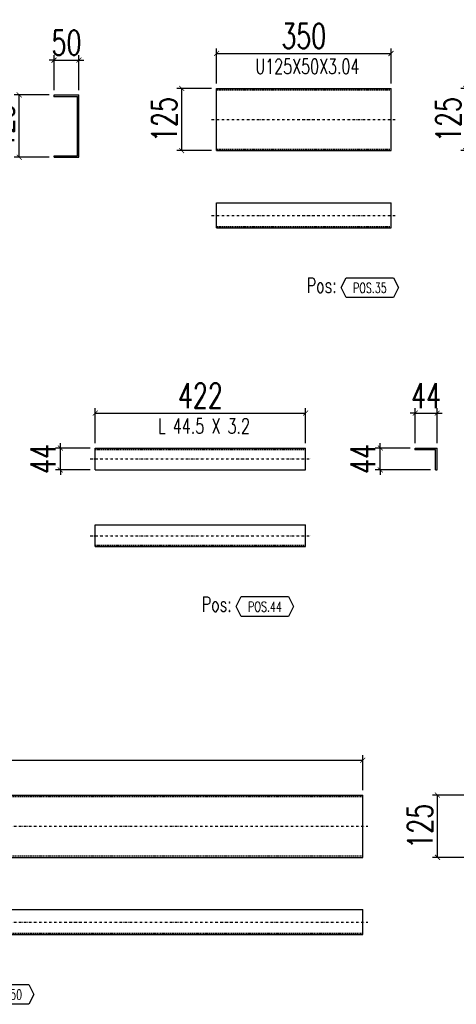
# Model space of a CAD drawing. Header units: feet. Extents: x -13577 to 173285, y -65833 to 34873.
# Tile 80 of 127: x 83723 to 84599, y -60792 to -58816. Entities that reach past the tile are written whole.
import ezdxf
from ezdxf.enums import TextEntityAlignment as Align

# ---------------------------------------------------------------- set-up
doc = ezdxf.new("R2010")
doc.units = ezdxf.units.FT
doc.header["$LTSCALE"] = 10
doc.header["$MEASUREMENT"] = 0
doc.linetypes.add('DASHDOT', pattern=[1, 0.5, -0.25, 0, -0.25])
doc.linetypes.add('HIDDEN', pattern=[0.375, 0.25, -0.125])
doc.layers.get('0').update_dxf_attribs({"linetype": 'CONTINUOUS'})
doc.layers.get('Defpoints').update_dxf_attribs({"linetype": 'CONTINUOUS'})
for name, color, linetype in [('A', 2, 'DASHDOT'), ('G', 3, 'CONTINUOUS'), ('POS_BOX', 6, 'CONTINUOUS'), ('POS_DES', 2, 'CONTINUOUS'), ('POS_MAT', 2, 'CONTINUOUS'), ('TR', 6, 'HIDDEN'), ('TXT1', 7, 'CONTINUOUS')]:
    doc.layers.add(name, color=color, linetype=linetype)
doc.styles.add('1', font='romans.shx', dxfattribs={"width": 0.7, "height": 50})
doc.styles.add('POS', font='ROMANS', dxfattribs={"width": 0.7})
doc.dimstyles.get("Standard").update_dxf_attribs({"dimtxt": 50, "dimasz": 1, "dimexe": 1, "dimexo": 1, "dimgap": 1, "dimtad": 1, "dimdec": 0, "dimdsep": 46, "dimtxsty": '1', "dimblk": 'ARCHTICK', "dimcen": 3, "dimclrd": 1, "dimclre": 1, "dimclrt": 3, "dimadec": 0, "dimazin": 0, "dimtfac": 1, "dimtdec": 0, "dimtix": 1, "dimtmove": 0, "dimatfit": 3, "dimfxl": 0, "dimtolj": 1, "dimarcsym": 0})

# ---------------------------------------------------------------- blocks, each defined once
blk = doc.blocks.new('_ArchTick')
at = {"color": 0, "linetype": 'ByBlock', "const_width": 0.15}
blk.add_lwpolyline([(-0.5, -0.5), (0.5, 0.5)], dxfattribs=at)
blk = doc.blocks.new('*D1187')
at = {"layer": 'Defpoints', "color": 0}
for p in [(83841.9, -58897.2), (83791.9, -58967.2), (83841.9, -58967.2)]:
    blk.add_point(p, dxfattribs=at)
at = {"layer": 'TXT1', "color": 1, "lineweight": -2, "transparency": 16777216}
for p, q in [((83791.9, -58897.2), (83781.9, -58897.2)), ((83791.9, -58957.2), (83791.9, -58887.2)), ((83791.9, -58897.2), (83841.9, -58897.2)), ((83841.9, -58957.2), (83841.9, -58887.2)), ((83841.9, -58897.2), (83851.9, -58897.2))]:
    blk.add_line(p, q, dxfattribs=at)
at = {"layer": 'TXT1', "color": 1, "lineweight": -2, "transparency": 16777216, "xscale": 10, "yscale": 10, "zscale": 10}
blk.add_blockref('_ArchTick', (83791.9, -58897.2), dxfattribs=at)
at = {"layer": 'TXT1', "color": 1, "lineweight": -2, "transparency": 16777216, "xscale": 10, "yscale": 10, "zscale": 10, "rotation": 180}
blk.add_blockref('_ArchTick', (83841.9, -58897.2), dxfattribs=at)
at = {"layer": 'TXT1', "color": 3, "transparency": 16777216, "insert": (83816.9, -58862.2), "char_height": 50, "attachment_point": 5, "style": '1'}
blk.add_mtext('\\A1;50', dxfattribs=at)
blk = doc.blocks.new('*D1188')
at = {"layer": 'Defpoints', "color": 0}
for p in [(83721.9, -58967.2), (83791.9, -58967.2), (83791.9, -59092.2)]:
    blk.add_point(p, dxfattribs=at)
at = {"layer": 'TXT1', "color": 1, "lineweight": -2, "transparency": 16777216}
for p, q in [((83781.9, -58967.2), (83711.9, -58967.2)), ((83721.9, -59092.2), (83721.9, -58967.2)), ((83781.9, -59092.2), (83711.9, -59092.2))]:
    blk.add_line(p, q, dxfattribs=at)
at = {"layer": 'TXT1', "color": 1, "lineweight": -2, "transparency": 16777216, "xscale": 10, "yscale": 10, "zscale": 10}
for p, rotation in [((83721.9, -58967.2), 90), ((83721.9, -59092.2), 270)]:
    blk.add_blockref('_ArchTick', p, dxfattribs=dict(at, rotation=rotation))
at = {"layer": 'TXT1', "color": 3, "transparency": 16777216, "insert": (83686.9, -59029.7), "char_height": 50, "attachment_point": 5, "rotation": 90, "style": '1'}
blk.add_mtext('\\A1;125', dxfattribs=at)
blk = doc.blocks.new('*D1189')
at = {"layer": 'Defpoints', "color": 0}
for p in [(84468, -58883.9), (84118, -58953.9), (84468, -58953.9)]:
    blk.add_point(p, dxfattribs=at)
at = {"layer": 'TXT1', "color": 1, "lineweight": -2, "transparency": 16777216}
for p, q in [((84118, -58943.9), (84118, -58873.9)), ((84118, -58883.9), (84468, -58883.9)), ((84468, -58943.9), (84468, -58873.9))]:
    blk.add_line(p, q, dxfattribs=at)
at = {"layer": 'TXT1', "color": 1, "lineweight": -2, "transparency": 16777216, "xscale": 10, "yscale": 10, "zscale": 10, "rotation": 180}
blk.add_blockref('_ArchTick', (84118, -58883.9), dxfattribs=at)
at = {"layer": 'TXT1', "color": 1, "lineweight": -2, "transparency": 16777216, "xscale": 10, "yscale": 10, "zscale": 10}
blk.add_blockref('_ArchTick', (84468, -58883.9), dxfattribs=at)
at = {"layer": 'TXT1', "color": 3, "transparency": 16777216, "insert": (84293, -58848.9), "char_height": 50, "attachment_point": 5, "style": '1'}
blk.add_mtext('\\A1;350', dxfattribs=at)
blk = doc.blocks.new('*D1190')
at = {"layer": 'Defpoints', "color": 0}
for p in [(84048, -58953.9), (84118, -58953.9), (84118, -59078.9)]:
    blk.add_point(p, dxfattribs=at)
at = {"layer": 'TXT1', "color": 1, "lineweight": -2, "transparency": 16777216}
for p, q in [((84108, -58953.9), (84038, -58953.9)), ((84048, -59078.9), (84048, -58953.9)), ((84108, -59078.9), (84038, -59078.9))]:
    blk.add_line(p, q, dxfattribs=at)
at = {"layer": 'TXT1', "color": 1, "lineweight": -2, "transparency": 16777216, "xscale": 10, "yscale": 10, "zscale": 10}
for p, rotation in [((84048, -58953.9), 90), ((84048, -59078.9), 270)]:
    blk.add_blockref('_ArchTick', p, dxfattribs=dict(at, rotation=rotation))
at = {"layer": 'TXT1', "color": 3, "transparency": 16777216, "insert": (84013, -59016.4), "char_height": 50, "attachment_point": 5, "rotation": 90, "style": '1'}
blk.add_mtext('\\A1;125', dxfattribs=at)
blk = doc.blocks.new('*D1192')
at = {"layer": 'Defpoints', "color": 0}
for p in [(84618, -58953.9), (84688, -58953.9), (84688, -59078.9)]:
    blk.add_point(p, dxfattribs=at)
at = {"layer": 'TXT1', "color": 1, "lineweight": -2, "transparency": 16777216}
for p, q in [((84678, -58953.9), (84608, -58953.9)), ((84618, -59078.9), (84618, -58953.9)), ((84678, -59078.9), (84608, -59078.9))]:
    blk.add_line(p, q, dxfattribs=at)
at = {"layer": 'TXT1', "color": 1, "lineweight": -2, "transparency": 16777216, "xscale": 10, "yscale": 10, "zscale": 10}
for p, rotation in [((84618, -58953.9), 90), ((84618, -59078.9), 270)]:
    blk.add_blockref('_ArchTick', p, dxfattribs=dict(at, rotation=rotation))
at = {"layer": 'TXT1', "color": 3, "transparency": 16777216, "insert": (84583, -59016.4), "char_height": 50, "attachment_point": 5, "rotation": 90, "style": '1'}
blk.add_mtext('\\A1;125', dxfattribs=at)
blk = doc.blocks.new('POSITION_PRO')
at = {"layer": 'POS_BOX'}
blk.add_lwpolyline([(10.5, -2), (9.5, -4), (0, -4), (-1, -2), (0, 0), (9.5, 0)], close=True, dxfattribs=at)
at = {"insert": (-7.93, -0.05), "char_height": 3, "width": 11.9956, "attachment_point": 1, "style": 'POS'}
blk.add_mtext('Pos:', dxfattribs=at)
at = {"style": 'POS', "width": 0.7}
blk.add_attdef('POS_PEZ', text='', height=2, dxfattribs=at).set_placement((4.76, -3.05), align=Align.CENTER)
at = {"layer": 'POS_DES', "style": 'POS', "width": 0.7, "flags": 1}
for tag, p in [('SPE_PRO', (-7.8, -5.07)), ('LUN_PRO', (-7.82, -5.58)), ('LAR_PRO', (-7.79, -4.53))]:
    blk.add_attdef(tag, p, '', height=0.35, dxfattribs=at)
at = {"layer": 'POS_MAT', "style": 'POS', "width": 0.7, "flags": 1}
for tag, p in [('MAT_PRO', (-6.89, -4.03)), ('NOM_PRO', (-6.94, -6.11)), ('PUN_NET2', (-6.94, -7.74)), ('PUN_NET', (-6.94, -7.16)), ('MAR_CMP', (-6.89, -8.22)), ('PUN_LIS', (-6.94, -6.63)), ('NOT_PEZ', (-6.89, -9.21)), ('QTA_PEZ', (-6.89, -8.75))]:
    blk.add_attdef(tag, text='', height=0.35, dxfattribs=at).set_placement(p, align=Align.CENTER)
blk = doc.blocks.new('*D1231')
at = {"layer": 'Defpoints', "color": 0}
for p in [(84296.5, -59605.7), (83874.5, -59675.7), (84296.5, -59675.7)]:
    blk.add_point(p, dxfattribs=at)
at = {"layer": 'TXT1', "color": 1, "lineweight": -2, "transparency": 16777216}
for p, q in [((83874.5, -59665.7), (83874.5, -59595.7)), ((84296.5, -59665.7), (84296.5, -59595.7)), ((83874.5, -59605.7), (84296.5, -59605.7))]:
    blk.add_line(p, q, dxfattribs=at)
at = {"layer": 'TXT1', "color": 1, "lineweight": -2, "transparency": 16777216, "xscale": 10, "yscale": 10, "zscale": 10, "rotation": 180}
blk.add_blockref('_ArchTick', (83874.5, -59605.7), dxfattribs=at)
at = {"layer": 'TXT1', "color": 1, "lineweight": -2, "transparency": 16777216, "xscale": 10, "yscale": 10, "zscale": 10}
blk.add_blockref('_ArchTick', (84296.5, -59605.7), dxfattribs=at)
at = {"layer": 'TXT1', "color": 3, "transparency": 16777216, "insert": (84085.5, -59570.7), "char_height": 50, "attachment_point": 5, "style": '1'}
blk.add_mtext('\\A1;422', dxfattribs=at)
blk = doc.blocks.new('*D1232')
at = {"layer": 'Defpoints', "color": 0}
for p in [(83804.5, -59675.7), (83874.5, -59675.7), (83874.5, -59719.7)]:
    blk.add_point(p, dxfattribs=at)
at = {"layer": 'TXT1', "color": 1, "lineweight": -2, "transparency": 16777216}
for p, q in [((83864.5, -59675.7), (83794.5, -59675.7)), ((83804.5, -59675.7), (83804.5, -59665.7)), ((83804.5, -59719.7), (83804.5, -59675.7)), ((83864.5, -59719.7), (83794.5, -59719.7)), ((83804.5, -59719.7), (83804.5, -59729.7))]:
    blk.add_line(p, q, dxfattribs=at)
at = {"layer": 'TXT1', "color": 1, "lineweight": -2, "transparency": 16777216, "xscale": 10, "yscale": 10, "zscale": 10}
for p, rotation in [((83804.5, -59675.7), 270), ((83804.5, -59719.7), 90)]:
    blk.add_blockref('_ArchTick', p, dxfattribs=dict(at, rotation=rotation))
at = {"layer": 'TXT1', "color": 3, "transparency": 16777216, "insert": (83769.5, -59697.7), "char_height": 50, "attachment_point": 5, "rotation": 90, "style": '1'}
blk.add_mtext('\\A1;44', dxfattribs=at)
blk = doc.blocks.new('*D1233')
at = {"layer": 'Defpoints', "color": 0}
for p in [(84560.5, -59605.7), (84516.5, -59675.7), (84560.5, -59675.7)]:
    blk.add_point(p, dxfattribs=at)
at = {"layer": 'TXT1', "color": 1, "lineweight": -2, "transparency": 16777216}
for p, q in [((84516.5, -59665.7), (84516.5, -59595.7)), ((84560.5, -59665.7), (84560.5, -59595.7)), ((84516.5, -59605.7), (84506.5, -59605.7)), ((84516.5, -59605.7), (84560.5, -59605.7)), ((84560.5, -59605.7), (84570.5, -59605.7))]:
    blk.add_line(p, q, dxfattribs=at)
at = {"layer": 'TXT1', "color": 1, "lineweight": -2, "transparency": 16777216, "xscale": 10, "yscale": 10, "zscale": 10}
blk.add_blockref('_ArchTick', (84516.5, -59605.7), dxfattribs=at)
at = {"layer": 'TXT1', "color": 1, "lineweight": -2, "transparency": 16777216, "xscale": 10, "yscale": 10, "zscale": 10, "rotation": 180}
blk.add_blockref('_ArchTick', (84560.5, -59605.7), dxfattribs=at)
at = {"layer": 'TXT1', "color": 3, "transparency": 16777216, "insert": (84538.5, -59570.7), "char_height": 50, "attachment_point": 5, "style": '1'}
blk.add_mtext('\\A1;44', dxfattribs=at)
blk = doc.blocks.new('*D1234')
at = {"layer": 'Defpoints', "color": 0}
for p in [(84446.5, -59675.7), (84516.5, -59675.7), (84557.3, -59719.7)]:
    blk.add_point(p, dxfattribs=at)
at = {"layer": 'TXT1', "color": 1, "lineweight": -2, "transparency": 16777216}
for p, q in [((84506.5, -59675.7), (84436.5, -59675.7)), ((84446.5, -59675.7), (84446.5, -59665.7)), ((84446.5, -59719.7), (84446.5, -59675.7)), ((84547.3, -59719.7), (84436.5, -59719.7)), ((84446.5, -59719.7), (84446.5, -59729.7))]:
    blk.add_line(p, q, dxfattribs=at)
at = {"layer": 'TXT1', "color": 1, "lineweight": -2, "transparency": 16777216, "xscale": 10, "yscale": 10, "zscale": 10}
for p, rotation in [((84446.5, -59675.7), 270), ((84446.5, -59719.7), 90)]:
    blk.add_blockref('_ArchTick', p, dxfattribs=dict(at, rotation=rotation))
at = {"layer": 'TXT1', "color": 3, "transparency": 16777216, "insert": (84411.5, -59697.7), "char_height": 50, "attachment_point": 5, "rotation": 90, "style": '1'}
blk.add_mtext('\\A1;44', dxfattribs=at)
blk = doc.blocks.new('*D1255')
at = {"layer": 'Defpoints', "color": 0}
for p in [(84411.3, -60302.2), (82711.2, -60372.2), (84411.3, -60372.2)]:
    blk.add_point(p, dxfattribs=at)
at = {"layer": 'TXT1', "color": 1, "lineweight": -2, "transparency": 16777216}
for p, q in [((82711.2, -60362.2), (82711.2, -60292.2)), ((82711.2, -60302.2), (84411.3, -60302.2)), ((84411.3, -60362.2), (84411.3, -60292.2))]:
    blk.add_line(p, q, dxfattribs=at)
at = {"layer": 'TXT1', "color": 1, "lineweight": -2, "transparency": 16777216, "xscale": 10, "yscale": 10, "zscale": 10, "rotation": 180}
blk.add_blockref('_ArchTick', (82711.2, -60302.2), dxfattribs=at)
at = {"layer": 'TXT1', "color": 1, "lineweight": -2, "transparency": 16777216, "xscale": 10, "yscale": 10, "zscale": 10}
blk.add_blockref('_ArchTick', (84411.3, -60302.2), dxfattribs=at)
at = {"layer": 'TXT1', "color": 3, "transparency": 16777216, "insert": (83561.3, -60267.2), "char_height": 50, "attachment_point": 5, "style": '1'}
blk.add_mtext('\\A1;1700', dxfattribs=at)
blk = doc.blocks.new('*D1258')
at = {"layer": 'Defpoints', "color": 0}
for p in [(84561.3, -60372.2), (84631.3, -60372.2), (84631.3, -60497.2)]:
    blk.add_point(p, dxfattribs=at)
at = {"layer": 'TXT1', "color": 1, "lineweight": -2, "transparency": 16777216}
for p, q in [((84621.3, -60372.2), (84551.3, -60372.2)), ((84561.3, -60497.2), (84561.3, -60372.2)), ((84621.3, -60497.2), (84551.3, -60497.2))]:
    blk.add_line(p, q, dxfattribs=at)
at = {"layer": 'TXT1', "color": 1, "lineweight": -2, "transparency": 16777216, "xscale": 10, "yscale": 10, "zscale": 10}
for p, rotation in [((84561.3, -60372.2), 90), ((84561.3, -60497.2), 270)]:
    blk.add_blockref('_ArchTick', p, dxfattribs=dict(at, rotation=rotation))
at = {"layer": 'TXT1', "color": 3, "transparency": 16777216, "insert": (84526.3, -60434.7), "char_height": 50, "attachment_point": 5, "rotation": 90, "style": '1'}
blk.add_mtext('\\A1;125', dxfattribs=at)

msp = doc.modelspace()

# ---------------------------------------------------------------- linework, layer by layer
at = {"layer": 'A'}
for p, q in [((84108, -59016.4), (84478, -59016.4)), ((84108, -59208.9), (84478, -59208.9)), ((83864.5, -59697.7), (84306.5, -59697.7)), ((83864.5, -59851.7), (84306.5, -59851.7)), ((82701.2, -60434.7), (84421.3, -60434.7)), ((82701.2, -60627.2), (84421.3, -60627.2))]:
    msp.add_line(p, q, dxfattribs=at)
for p in [(84118, -58956.9), (83791.9, -58970.3), (84118, -59230.9), (83874.5, -59678.9), (84516.5, -59678.9), (83874.5, -59870.5)]:
    msp.add_point(p, dxfattribs=at)
at = {"layer": 'G'}
for p, q in [((84118, -58953.9), (84468, -58953.9)), ((84118, -59078.9), (84118, -58953.9)), ((84468, -59078.9), (84468, -58953.9)), ((83791.9, -58967.2), (83841.9, -58967.2)), ((83791.9, -58970.3), (83791.9, -58967.2)), ((83791.9, -58970.3), (83838.9, -58970.3)), ((83838.9, -59089.2), (83838.9, -58970.3)), ((83841.9, -59092.2), (83841.9, -58967.2)), ((84118, -59078.9), (84468, -59078.9)), ((83791.9, -59089.2), (83838.9, -59089.2)), ((83791.9, -59092.2), (83791.9, -59089.2)), ((83791.9, -59092.2), (83841.9, -59092.2)), ((84118, -59183.9), (84468, -59183.9)), ((84118, -59233.9), (84118, -59183.9)), ((84468, -59233.9), (84468, -59183.9)), ((84118, -59233.9), (84468, -59233.9)), ((83874.5, -59675.7), (84296.5, -59675.7)), ((83874.5, -59719.7), (83874.5, -59675.7)), ((84296.5, -59719.7), (84296.5, -59675.7)), ((84516.5, -59678.9), (84516.5, -59675.7)), ((84516.5, -59675.7), (84560.5, -59675.7)), ((84560.5, -59719.7), (84560.5, -59675.7)), ((84516.5, -59678.9), (84557.3, -59678.9)), ((84557.3, -59719.7), (84557.3, -59678.9)), ((83874.5, -59719.7), (84296.5, -59719.7)), ((84557.3, -59719.7), (84560.5, -59719.7)), ((83874.5, -59829.7), (84296.5, -59829.7)), ((83874.5, -59873.7), (83874.5, -59829.7)), ((84296.5, -59873.7), (84296.5, -59829.7)), ((83874.5, -59873.7), (84296.5, -59873.7)), ((82711.2, -60372.2), (84411.3, -60372.2)), ((84411.3, -60497.2), (84411.3, -60372.2)), ((82711.2, -60497.2), (84411.3, -60497.2)), ((82711.2, -60602.2), (84411.3, -60602.2)), ((84411.3, -60652.2), (84411.3, -60602.2)), ((82711.2, -60652.2), (84411.3, -60652.2))]:
    msp.add_line(p, q, dxfattribs=at)
for p in [(84118, -58956.9), (83791.9, -58970.3), (84118, -59230.9), (83874.5, -59678.9), (84516.5, -59678.9), (83874.5, -59870.5)]:
    msp.add_point(p, dxfattribs=at)
at = {"layer": 'TR'}
for p, q in [((84118, -58956.9), (84468, -58956.9)), ((84118, -59075.9), (84468, -59075.9)), ((84118, -59230.9), (84468, -59230.9)), ((83874.5, -59678.9), (84296.5, -59678.9)), ((83874.5, -59870.5), (84296.5, -59870.5)), ((82711.2, -60375.2), (84411.3, -60375.2)), ((82711.2, -60494.1), (84411.3, -60494.1)), ((82711.2, -60649.1), (84411.3, -60649.1))]:
    msp.add_line(p, q, dxfattribs=at)
for p in [(84118, -58956.9), (83791.9, -58970.3), (84118, -59230.9), (83874.5, -59678.9), (84516.5, -59678.9), (83874.5, -59870.5)]:
    msp.add_point(p, dxfattribs=at)

# ---------------------------------------------------------------- block references
at = {"xscale": 10, "yscale": 10, "zscale": 10}
for p, values in [((84378, -59333.9), {'POS_PEZ': 'POS.35'}), ((84167.5, -59973.7), {'POS_PEZ': 'POS.44'}), ((83646.3, -60752.2), {'POS_PEZ': 'POS.50'})]:
    msp.add_blockref('POSITION_PRO', p, dxfattribs=at).add_auto_attribs(values)

# ---------------------------------------------------------------- texts
at = {"layer": 'TXT1', "color": 7, "style": '1', "width": 0.7}
for s, p in [(' U125X50X3.04', (84293, -58933.9)), (' L 44.5 X 3.2', (84085.5, -59655.7))]:
    msp.add_text(s, height=30, dxfattribs=at).set_placement(p, align=Align.BOTTOM_CENTER)

# ---------------------------------------------------------------- dimensions: what is measured, and where the dimension line sits
at = {"layer": 'TXT1'}
for base, p1, p2, picture, middle in [((84468, -58883.9), (84118, -58953.9), (84468, -58953.9), '*D1189', (84293, -58848.9)), ((83841.9, -58897.2), (83791.9, -58967.2), (83841.9, -58967.2), '*D1187', (83816.9, -58862.2)), ((84296.5, -59605.7), (83874.5, -59675.7), (84296.5, -59675.7), '*D1231', (84085.5, -59570.7)), ((84560.5, -59605.7), (84516.5, -59675.7), (84560.5, -59675.7), '*D1233', (84538.5, -59570.7)), ((84411.3, -60302.2), (82711.2, -60372.2), (84411.3, -60372.2), '*D1255', (83561.3, -60267.2))]:
    dim = msp.add_linear_dim(base=base, p1=p1, p2=p2, dimstyle='Standard', override={"dimscale": 10}, dxfattribs=at)
    dim.commit()
    dim.dimension.update_dxf_attribs({"geometry": picture, "text_midpoint": middle})
for base, p1, p2, picture, middle in [((83721.9, -58967.2), (83791.9, -59092.2), (83791.9, -58967.2), '*D1188', (83686.9, -59029.7)), ((84048, -58953.9), (84118, -59078.9), (84118, -58953.9), '*D1190', (84013, -59016.4)), ((84618, -58953.9), (84688, -59078.9), (84688, -58953.9), '*D1192', (84583, -59016.4)), ((83804.5, -59675.7), (83874.5, -59719.7), (83874.5, -59675.7), '*D1232', (83769.5, -59697.7)), ((84446.5, -59675.7), (84557.3, -59719.7), (84516.5, -59675.7), '*D1234', (84411.5, -59697.7)), ((84561.3, -60372.2), (84631.3, -60497.2), (84631.3, -60372.2), '*D1258', (84526.3, -60434.7))]:
    dim = msp.add_linear_dim(base=base, p1=p1, p2=p2, angle=90, dimstyle='Standard', override={"dimscale": 10}, dxfattribs=at)
    dim.commit()
    dim.dimension.update_dxf_attribs({"geometry": picture, "text_midpoint": middle})

doc.saveas('drawing.dxf')
